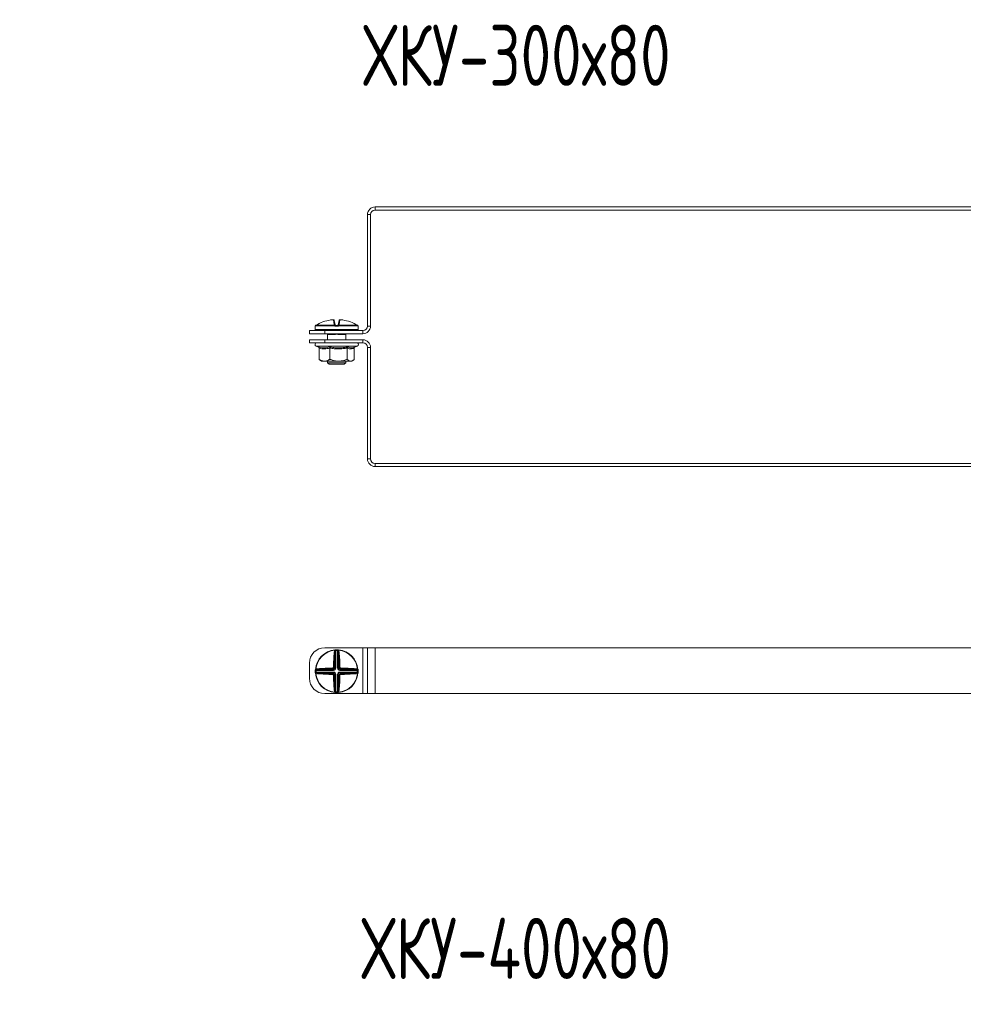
# Model space of a CAD drawing. Header units: millimetres. Extents: x -29 to 997, y -1224 to 295.
# Tile 8 of 10: x 282 to 591, y -415 to -93. Entities that reach past the tile are written whole.
import ezdxf

# ---------------------------------------------------------------- set-up
doc = ezdxf.new("R2010")
doc.units = ezdxf.units.MM
doc.styles.add('SLDTEXTSTYLE0', font='TXT', dxfattribs={"width": 0.7, "bigfont": 'bigfont'})

msp = doc.modelspace()

# ---------------------------------------------------------------- linework, layer by layer
at = {"color": 7, "linetype": 'Continuous', "lineweight": 15}
for p, q in [((398.55, -154.28), (398.55, -155.28)), ((398.55, -154.28), (700.55, -154.28)), ((396.05, -193.28), (396.05, -156.78)), ((397.05, -156.78), (396.05, -156.78)), ((397.05, -193.28), (397.05, -156.78)), ((398.55, -155.28), (700.55, -155.28)), ((378.97, -193.36), (378.97, -194.36)), ((379, -193.22), (379, -193.22)), ((385.35, -193.25), (379, -193.25)), ((379.13, -193.03), (379.12, -193.04)), ((379.12, -193.04), (385.36, -193.04)), ((385.18, -192.73), (384.91, -191.22)), ((385.18, -191.42), (385.44, -192.9)), ((386.27, -193.36), (385.67, -193.36)), ((385.68, -193.11), (386.26, -193.11)), ((386.51, -192.9), (386.77, -191.42)), ((386.59, -193.04), (392.83, -193.04)), ((392.94, -193.25), (386.6, -193.25)), ((387.04, -191.22), (386.77, -192.73)), ((392.83, -193.04), (392.82, -193.03)), ((392.94, -193.22), (392.94, -193.25)), ((392.97, -194.36), (392.97, -193.36)), ((396.05, -193.28), (397.05, -193.28)), ((377.05, -195.78), (377.05, -194.78)), ((377.05, -194.78), (382.05, -194.78)), ((382.05, -195.78), (377.05, -195.78)), ((392.72, -194.61), (379.22, -194.61)), ((382.05, -194.78), (382.05, -195.78)), ((382.05, -194.78), (394.55, -194.78)), ((382.05, -195.78), (394.55, -195.78)), ((382.95, -195.85), (382.94, -195.84)), ((382.97, -195.96), (382.97, -197.78)), ((383.02, -194.78), (383.02, -194.61)), ((384.94, -196.06), (383.16, -196.06)), ((384.16, -195.81), (383.27, -195.81)), ((384.37, -195.82), (384.16, -195.81)), ((388.79, -196.06), (387.01, -196.06)), ((388.67, -195.81), (387.78, -195.81)), ((388.93, -194.78), (388.93, -194.61)), ((388.97, -197.78), (388.97, -195.96)), ((389.02, -195.81), (389.02, -195.81)), ((394.55, -195.78), (394.55, -194.78)), ((377.05, -198.78), (377.05, -197.78)), ((377.05, -197.78), (382.05, -197.78)), ((382.05, -198.78), (377.05, -198.78)), ((379.25, -199.88), (380.05, -200.17)), ((382.05, -197.78), (382.05, -198.78)), ((394.55, -197.78), (382.05, -197.78)), ((394.55, -198.78), (382.05, -198.78)), ((391.67, -200.25), (392.7, -199.88)), ((394.55, -198.78), (394.55, -197.78)), ((380.24, -200.49), (380.24, -204.18)), ((383.72, -200.49), (383.72, -204.18)), ((389.45, -200.49), (389.45, -204.18)), ((391.7, -200.49), (391.7, -204.18)), ((396.05, -236.78), (396.05, -200.28)), ((397.05, -200.28), (396.05, -200.28)), ((397.05, -236.78), (397.05, -200.28)), ((380.54, -204.44), (380.97, -204.78)), ((380.97, -204.78), (381.98, -204.78)), ((381.98, -204.78), (386.58, -204.78)), ((382.97, -204.78), (382.97, -205.31)), ((382.97, -205.31), (383.47, -205.81)), ((382.97, -205.31), (388.97, -205.31)), ((388.47, -205.81), (383.47, -205.81)), ((386.58, -204.78), (390.58, -204.78)), ((388.47, -205.81), (388.97, -205.31)), ((388.97, -205.31), (388.97, -204.78)), ((390.58, -204.78), (390.97, -204.78)), ((390.97, -204.78), (391.4, -204.44)), ((396.05, -236.78), (397.05, -236.78)), ((398.55, -238.28), (398.55, -239.28)), ((700.55, -238.28), (398.55, -238.28)), ((700.55, -239.28), (398.55, -239.28)), ((382.05, -298.66), (394.55, -298.66)), ((385.35, -299.36), (385.36, -299.48)), ((385.67, -299.34), (385.68, -299.59)), ((385.68, -299.59), (385.68, -305.31)), ((386.27, -299.34), (386.26, -299.59)), ((386.26, -305.31), (386.26, -299.59)), ((386.6, -299.36), (386.59, -299.48)), ((394.55, -313.66), (394.55, -298.66)), ((394.55, -298.66), (396.05, -298.66)), ((396.05, -313.66), (396.05, -298.66)), ((396.05, -298.66), (398.55, -298.66)), ((398.55, -313.66), (398.55, -298.66)), ((398.55, -298.66), (700.55, -298.66)), ((385.44, -305.31), (385.44, -300.16)), ((386.51, -300.16), (386.51, -305.31)), ((377.05, -308.66), (377.05, -303.66)), ((379.23, -306.05), (378.98, -306.04)), ((379, -305.71), (379.12, -305.72)), ((384.94, -306.05), (379.23, -306.05)), ((379.8, -305.8), (384.94, -305.8)), ((384.94, -305.8), (384.68, -305.54)), ((384.94, -305.8), (384.94, -306.05)), ((385.18, -305.05), (385.44, -305.31)), ((385.44, -305.31), (385.68, -305.31)), ((386.51, -305.31), (386.26, -305.31)), ((386.51, -305.31), (386.77, -305.05)), ((387.26, -305.54), (387, -305.8)), ((387, -305.8), (392.15, -305.8)), ((387, -305.8), (387, -306.05)), ((392.72, -306.05), (387, -306.05)), ((392.97, -306.04), (392.72, -306.05)), ((392.94, -305.71), (392.83, -305.72)), ((379.23, -306.63), (378.98, -306.64)), ((379, -306.96), (379.12, -306.95)), ((379.23, -306.63), (384.94, -306.63)), ((384.94, -306.87), (379.8, -306.87)), ((384.68, -307.13), (384.94, -306.87)), ((384.94, -306.87), (384.94, -306.63)), ((385.44, -307.37), (385.18, -307.63)), ((385.44, -312.51), (385.44, -307.37)), ((385.44, -307.37), (385.68, -307.37)), ((385.68, -307.37), (385.68, -313.08)), ((386.26, -307.37), (386.51, -307.37)), ((386.26, -313.08), (386.26, -307.37)), ((386.77, -307.63), (386.51, -307.37)), ((386.51, -307.37), (386.51, -312.51)), ((387, -306.63), (387, -306.87)), ((387, -306.63), (392.72, -306.63)), ((387, -306.87), (387.26, -307.13)), ((392.15, -306.87), (387, -306.87)), ((392.97, -306.64), (392.72, -306.63)), ((392.94, -306.96), (392.83, -306.95)), ((382.05, -313.66), (394.55, -313.66)), ((385.35, -313.31), (385.36, -313.19)), ((385.68, -313.08), (385.67, -313.33)), ((386.26, -313.08), (386.27, -313.33)), ((386.6, -313.31), (386.59, -313.19)), ((394.55, -313.66), (396.05, -313.66)), ((396.05, -313.66), (398.55, -313.66)), ((398.55, -313.66), (700.55, -313.66))]:
    msp.add_line(p, q, dxfattribs=at)
at = {"color": 8, "linetype": 'Continuous', "lineweight": 15}
for p, q in [((378.98, -193.36), (378.97, -193.36)), ((379, -193.25), (379, -193.22)), ((392.97, -193.36), (392.97, -193.36)), ((378.97, -194.36), (392.97, -194.36)), ((383.2, -195.82), (383.06, -195.85)), ((383.27, -195.81), (383.27, -195.78)), ((384.16, -195.81), (384.16, -195.78)), ((387.78, -195.81), (387.78, -195.78)), ((388.67, -195.81), (388.67, -195.78)), ((392.7, -199.88), (379.25, -199.88))]:
    msp.add_line(p, q, dxfattribs=at)
at = {"color": 8, "linetype": 'Continuous', "lineweight": 15, "flags": 128}
for points in [[(378.99, -193.28), (378.98, -193.31), (378.98, -193.36)], [(392.97, -193.36), (392.96, -193.31), (392.95, -193.27)]]:
    msp.add_lwpolyline(points, dxfattribs=at)
at = {"color": 7, "linetype": 'Continuous', "lineweight": 15, "flags": 128}
for points in [[(385.35, -299.36), (385.38, -299.37), (385.41, -299.38), (385.44, -299.4), (385.47, -299.43), (385.49, -299.47), (385.51, -299.51), (385.52, -299.56), (385.53, -299.61)], [(386.42, -299.61), (386.43, -299.56), (386.44, -299.51), (386.46, -299.47), (386.48, -299.43), (386.51, -299.4), (386.54, -299.38), (386.57, -299.37), (386.6, -299.36)], [(379.25, -305.89), (379.2, -305.88), (379.15, -305.87), (379.11, -305.85), (379.07, -305.83), (379.04, -305.8), (379.02, -305.77), (379, -305.74), (379, -305.71)], [(392.94, -305.71), (392.94, -305.74), (392.93, -305.77), (392.91, -305.8), (392.88, -305.83), (392.84, -305.85), (392.79, -305.87), (392.75, -305.88), (392.7, -305.89)], [(379, -306.96), (379, -306.93), (379.02, -306.9), (379.04, -306.87), (379.07, -306.84), (379.11, -306.82), (379.15, -306.8), (379.2, -306.79), (379.25, -306.78)], [(392.7, -306.78), (392.75, -306.79), (392.79, -306.8), (392.84, -306.82), (392.88, -306.84), (392.91, -306.87), (392.93, -306.9), (392.94, -306.93), (392.94, -306.96)], [(385.53, -313.06), (385.52, -313.11), (385.51, -313.16), (385.49, -313.2), (385.47, -313.24), (385.44, -313.27), (385.41, -313.29), (385.38, -313.31), (385.35, -313.31)], [(386.6, -313.31), (386.57, -313.31), (386.54, -313.29), (386.51, -313.27), (386.48, -313.24), (386.46, -313.2), (386.44, -313.16), (386.43, -313.11), (386.42, -313.06)]]:
    msp.add_lwpolyline(points, dxfattribs=at)
at = {"color": 7, "linetype": 'Continuous', "lineweight": 15}
for centre, radius, start, end in [((398.55, -156.78), 2.5, 90, 180), ((398.55, -156.78), 1.5, 90, 180), ((379.22, -193.36), 0.25, 155.8256, 180), ((379.25, -193.25), 0.25, 119.5448, 173.6267), ((379.25, -193.25), 0.25, 121.4361, 180.0408), ((385.96, -204.49), 13.34, 95.6166, 118.1057), ((384.93, -191.47), 0.249, 10.1256, 94.8135), ((385.21, -192.96), 0.233, 13.4875, 98.5562), ((387.04, -193.23), 1.69, 173.4928, 180.7494), ((386.15, -193.81), 0.978, 129.6677, 145.2136), ((385.43, -193.2), 0.172, 54.2052, 113.0531), ((387.13, -193.3), 1.46, 172.6321, 182.4439), ((384.81, -193.3), 1.46, 357.5561, 7.3679), ((386.52, -193.2), 0.172, 66.9469, 125.7948), ((385.8, -193.81), 0.978, 34.7864, 50.3323), ((386.74, -192.96), 0.233, 81.4438, 166.5125), ((384.91, -193.23), 1.69, 359.2506, 6.5072), ((387.02, -191.47), 0.249, 85.1865, 169.8744), ((385.98, -204.49), 13.34, 61.8943, 84.3834), ((392.7, -193.25), 0.25, 6.3733, 60.4552), ((392.69, -193.25), 0.25, 359.9592, 58.5639), ((392.72, -193.36), 0.25, 0, 25.4195), ((394.55, -193.28), 1.5, 270, 0), ((394.55, -193.28), 2.5, 270, 0), ((379.22, -194.36), 0.25, 180, 270), ((382.31, -194.86), 0.25, 20, 90), ((382.9, -196.06), 0.255, 359.4837, 53.1431), ((383.27, -195.31), 0.5, 248.2779, 270), ((384.44, -196.04), 0.492, 358.0268, 22.6031), ((387.5, -196.04), 0.492, 157.3969, 181.9732), ((388.67, -195.31), 0.5, 270, 291.7221), ((389.04, -196.06), 0.255, 126.8569, 180.5163), ((389.63, -194.86), 0.25, 90, 160), ((392.72, -194.36), 0.25, 270, 0), ((379.44, -199.34), 0.567, 90, 250), ((392.51, -199.34), 0.567, 290, 90), ((394.55, -200.28), 2.5, 0, 90), ((394.55, -200.28), 1.5, 0, 90), ((398.55, -236.78), 2.5, 180, 270), ((398.55, -236.78), 1.5, 180, 270), ((382.05, -303.66), 5, 90, 180), ((385.97, -306.34), 7, 95.1288, 174.8712), ((385.97, -306.34), 6.88, 95.1288, 174.8712), ((385.11, -299.99), 0.561, 41.5527, 63.3516), ((385.97, -306.34), 7, 87.5357, 92.4643), ((385.97, -306.34), 6.75, 87.5357, 92.4643), ((386.84, -299.99), 0.561, 116.6484, 138.4473), ((385.97, -306.34), 6.88, 5.1288, 84.8712), ((385.97, -306.34), 7, 5.1288, 84.8712), ((450.73, -306.04), 65.83, 174.7706, 179.1113), ((385.2, -300.33), 0.293, 36.1898, 94.9248), ((449.75, -306.05), 64.59, 174.7706, 179.1113), ((386.75, -300.33), 0.293, 85.0752, 143.8102), ((322.19, -306.05), 64.59, 0.8887, 5.2294), ((321.22, -306.04), 65.83, 0.8887, 5.2294), ((385.97, -306.34), 7, 177.5357, 182.4643), ((379.62, -305.47), 0.561, 206.6484, 228.4473), ((385.97, -306.34), 6.75, 177.5357, 182.4643), ((385.68, -371.09), 65.83, 90.8887, 95.2294), ((379.97, -305.56), 0.293, 175.0752, 233.8102), ((385.68, -370.12), 64.59, 90.8887, 95.2294), ((385.67, -305.31), 1.01, 177.6972, 192.9472), ((384.95, -306.03), 1.01, 77.0528, 92.3028), ((387, -306.03), 1.01, 87.6972, 102.9472), ((386.28, -305.31), 1.01, 347.0528, 2.3028), ((386.26, -370.12), 64.59, 84.7706, 89.1113), ((386.27, -371.09), 65.83, 84.7706, 89.1113), ((391.97, -305.56), 0.293, 306.1898, 4.9248), ((392.32, -305.47), 0.561, 311.5527, 333.3516), ((385.97, -306.34), 6.75, 357.5357, 2.4643), ((385.97, -306.34), 7, 357.5357, 2.4643), ((382.05, -308.66), 5, 180, 270), ((385.97, -306.34), 7, 185.1288, 264.8712), ((379.62, -307.2), 0.561, 131.5527, 153.3516), ((385.97, -306.34), 6.88, 185.1288, 264.8712), ((379.97, -307.11), 0.293, 126.1898, 184.9248), ((385.68, -241.58), 65.83, 264.7706, 269.1113), ((385.68, -242.56), 64.59, 264.7706, 269.1113), ((385.67, -307.36), 1.01, 167.0528, 182.3028), ((384.95, -306.64), 1.01, 267.6972, 282.9472), ((450.73, -306.63), 65.83, 180.8887, 185.2294), ((449.75, -306.62), 64.59, 180.8887, 185.2294), ((322.19, -306.62), 64.59, 354.7706, 359.1113), ((385.97, -306.34), 6.88, 275.1288, 354.8712), ((385.97, -306.34), 7, 275.1288, 354.8712), ((387, -306.64), 1.01, 257.0528, 272.3028), ((321.22, -306.63), 65.83, 354.7706, 359.1113), ((386.26, -242.56), 64.59, 270.8887, 275.2294), ((386.28, -307.36), 1.01, 357.6972, 12.9472), ((386.27, -241.58), 65.83, 270.8887, 275.2294), ((391.97, -307.11), 0.293, 355.0752, 53.8102), ((392.32, -307.2), 0.561, 26.6484, 48.4473), ((385.2, -312.34), 0.293, 265.0752, 323.8102), ((386.75, -312.34), 0.293, 216.1898, 274.9248), ((385.11, -312.69), 0.561, 296.6484, 318.4473), ((385.97, -306.34), 7, 267.5357, 272.4643), ((385.97, -306.34), 6.75, 267.5357, 272.4643), ((386.84, -312.69), 0.561, 221.5527, 243.3516)]:
    msp.add_arc(centre, radius, start, end, dxfattribs=at)
at = {"color": 8, "linetype": 'Continuous', "lineweight": 15}
for centre, radius, start, end in [((383.29, -195.45), 0.47, 224.0705, 240.1843), ((383.73, -195.27), 1.31, 333.6544, 337.4682), ((388.22, -195.27), 1.31, 202.5318, 206.3456), ((388.66, -195.45), 0.47, 299.8167, 315.6572)]:
    msp.add_arc(centre, radius, start, end, dxfattribs=at)
at = {"color": 7, "linetype": 'Continuous', "lineweight": 15}
for centre, major_axis, ratio, start_param, end_param in [((383.11, -194.86), (0.564, -0.091), 0.124069, 1.757057, 3.210607), ((388.84, -194.86), (0.564, 0.091), 0.124069, 6.214171, 7.667721), ((384.92, -305.28), (0.375, -0.375), 0.942694, 5.512866, 7.053504), ((384.92, -305.28), (0.547, -0.547), 0.970288, 5.512866, 7.053504), ((387.02, -305.28), (-0.547, -0.547), 0.970288, 5.512866, 7.053504), ((387.02, -305.28), (0.375, 0.375), 0.942694, 2.371274, 3.911912), ((384.92, -307.39), (0.547, 0.547), 0.970288, 5.512866, 7.053504), ((384.92, -307.39), (0.375, 0.375), 0.942694, 5.512866, 7.053504), ((387.02, -307.39), (-0.547, 0.547), 0.970288, 5.512866, 7.053504), ((387.02, -307.39), (0.375, -0.375), 0.942694, 2.371274, 3.911912)]:
    msp.add_ellipse(centre, major_axis=major_axis, ratio=ratio, start_param=start_param, end_param=end_param, dxfattribs=at)
for points, knots in [([(379, -193.25), (379, -193.25), (379, -193.29), (378.99, -193.34), (378.98, -193.36), (378.98, -193.36)], [0, 0, 0, 0, 0.003073, 0.499692, 1, 1, 1, 1]), ([(379, -193.22), (379, -193.23), (379, -193.27), (378.99, -193.29), (378.99, -193.29), (378.99, -193.28), (378.99, -193.28)], [0, 0, 0, 0, 0.353823, 0.693378, 0.938253, 1, 1, 1, 1]), ([(379.68, -192.73), (379.53, -192.81), (379.33, -192.92), (379.16, -193.01), (379.12, -193.04)], [0, 0, 0, 0, 0.770897, 1, 1, 1, 1]), ([(385.17, -191.41), (385.17, -191.41), (385.17, -191.37), (385.13, -191.32), (385.09, -191.27), (385.03, -191.24), (384.99, -191.22), (384.94, -191.21), (384.88, -191.21), (384.79, -191.21), (384.7, -191.21), (384.65, -191.22), (384.65, -191.22)], [0, 0, 0, 0, 0.037598, 0.157267, 0.255933, 0.342451, 0.42026, 0.495889, 0.600986, 0.800286, 0.962126, 1, 1, 1, 1]), ([(384.91, -191.22), (384.91, -191.22), (384.9, -191.21), (384.85, -191.21), (384.79, -191.21), (384.72, -191.21), (384.67, -191.22), (384.66, -191.22)], [0, 0, 0, 0, 0.218399, 0.436827, 0.654626, 0.872181, 1, 1, 1, 1]), ([(385.36, -193.04), (385.33, -193.01), (385.23, -192.92), (385.2, -192.81), (385.18, -192.73)], [0, 0, 0, 0, 0.229103, 1, 1, 1, 1]), ([(385.67, -193.36), (385.61, -193.36), (385.5, -193.34), (385.39, -193.29), (385.35, -193.25), (385.35, -193.25)], [0, 0, 0, 0, 0.500308, 0.996927, 1, 1, 1, 1]), ([(385.44, -192.9), (385.45, -192.94), (385.46, -192.99), (385.51, -193.04), (385.53, -193.06)], [0, 0, 0, 0, 0.781937, 1, 1, 1, 1]), ([(385.53, -193.06), (385.53, -193.06), (385.55, -193.07), (385.6, -193.1), (385.65, -193.11), (385.68, -193.11)], [0, 0, 0, 0, 0.003106, 0.502169, 1, 1, 1, 1]), ([(386.26, -193.11), (386.29, -193.11), (386.35, -193.1), (386.4, -193.07), (386.42, -193.06)], [0, 0, 0, 0, 0.497853, 1, 1, 1, 1]), ([(386.6, -193.25), (386.6, -193.25), (386.55, -193.29), (386.45, -193.34), (386.33, -193.36), (386.27, -193.36)], [0, 0, 0, 0, 0.0030731, 0.4996924, 1, 1, 1, 1]), ([(386.42, -193.06), (386.43, -193.04), (386.49, -192.99), (386.5, -192.94), (386.51, -192.9)], [0, 0, 0, 0, 0.218063, 1, 1, 1, 1]), ([(386.77, -192.73), (386.75, -192.81), (386.72, -192.92), (386.61, -193.01), (386.59, -193.04)], [0, 0, 0, 0, 0.770897, 1, 1, 1, 1]), ([(387.28, -191.22), (387.26, -191.22), (387.21, -191.21), (387.12, -191.21), (387.04, -191.21), (386.97, -191.22), (386.91, -191.24), (386.85, -191.27), (386.8, -191.34), (386.77, -191.39), (386.77, -191.42), (386.77, -191.42)], [0, 0, 0, 0, 0.066923, 0.2381, 0.430282, 0.538321, 0.635628, 0.739505, 0.862235, 0.996759, 1, 1, 1, 1]), ([(387.29, -191.22), (387.26, -191.22), (387.2, -191.21), (387.13, -191.21), (387.07, -191.21), (387.04, -191.21), (387.04, -191.22), (387.04, -191.22)], [0, 0, 0, 0, 0.218399, 0.436827, 0.654626, 0.872181, 1, 1, 1, 1]), ([(392.83, -193.04), (392.79, -193.01), (392.61, -192.92), (392.42, -192.81), (392.27, -192.73)], [0, 0, 0, 0, 0.229103, 1, 1, 1, 1]), ([(392.95, -193.29), (392.95, -193.29), (392.95, -193.29), (392.95, -193.28), (392.95, -193.25), (392.94, -193.22), (392.94, -193.21)], [0, 0, 0, 0, 0.043748, 0.31887, 0.763688, 1, 1, 1, 1]), ([(392.97, -193.36), (392.96, -193.36), (392.96, -193.34), (392.95, -193.29), (392.94, -193.25), (392.94, -193.25)], [0, 0, 0, 0, 0.500308, 0.996927, 1, 1, 1, 1]), ([(382.92, -195.81), (382.92, -195.81), (382.92, -195.8), (382.92, -195.81), (382.92, -195.81), (382.92, -195.81), (382.92, -195.81), (382.92, -195.81), (382.92, -195.81)], [0, 0, 0, 0, 0.794827, 0.902394, 0.958657, 0.985434, 0.99565, 1, 1, 1, 1]), ([(382.95, -195.85), (382.95, -195.85), (382.96, -195.87), (382.97, -195.91), (382.97, -195.94), (382.97, -195.96)], [0, 0, 0, 0, 0.183669, 0.554525, 1, 1, 1, 1]), ([(387.05, -195.85), (386.88, -195.86), (386.45, -195.86), (385.72, -195.83), (385.18, -195.85), (384.9, -195.85)], [0, 0, 0, 0, 0.232421, 0.610897, 1, 1, 1, 1]), ([(387.01, -196.06), (386.95, -196.06), (386.83, -196.06), (386.63, -196.03), (386.41, -196), (386.19, -195.97), (385.96, -195.96), (385.74, -195.97), (385.49, -196), (385.22, -196.05), (385.03, -196.06), (384.94, -196.06)], [0, 0, 0, 0, 0.084982, 0.188194, 0.292085, 0.397364, 0.503648, 0.610192, 0.717991, 0.85811, 1, 1, 1, 1]), ([(387.78, -195.81), (387.76, -195.81), (387.52, -195.81), (387.27, -195.83), (387.05, -195.85)], [0, 0, 0, 0, 0.099322, 1, 1, 1, 1]), ([(388.99, -195.85), (389, -195.84), (389.01, -195.84), (388.94, -195.85), (388.89, -195.85)], [0, 0, 0, 0, 0.212743, 1, 1, 1, 1]), ([(388.97, -195.96), (388.97, -195.96), (388.97, -195.94), (388.98, -195.91), (388.99, -195.88), (389, -195.86), (389, -195.85)], [0, 0, 0, 0, 0.017349, 0.434821, 0.773097, 1, 1, 1, 1]), ([(389.03, -195.81), (389.02, -195.81), (389.02, -195.81), (389.02, -195.81), (389.02, -195.81), (389.02, -195.81)], [0, 0, 0, 0, 0.195253, 0.765079, 1, 1, 1, 1]), ([(379.95, -200.12), (380.1, -200.16), (380.53, -200.28), (381.26, -200.41), (382.09, -200.43), (382.87, -200.32), (383.36, -200.19), (383.6, -200.12)], [0, 0, 0, 0, 0.117987, 0.354133, 0.592326, 0.795595, 1, 1, 1, 1]), ([(380.24, -200.49), (380.24, -200.45), (380.23, -200.37), (380.17, -200.26), (380.07, -200.17), (380, -200.13), (379.95, -200.12), (379.95, -200.12)], [0, 0, 0, 0, 0.236184, 0.471397, 0.732465, 0.992086, 1, 1, 1, 1]), ([(383.72, -200.49), (383.44, -200.56), (382.87, -200.71), (382, -200.78), (381.12, -200.71), (380.54, -200.57), (380.24, -200.49)], [0, 0, 0, 0, 0.245251, 0.49213, 0.745021, 1, 1, 1, 1]), ([(383.6, -200.12), (383.84, -200.16), (384.54, -200.28), (385.73, -200.41), (387.1, -200.43), (388.41, -200.32), (389.22, -200.19), (389.63, -200.12)], [0, 0, 0, 0, 0.117987, 0.354133, 0.592326, 0.795595, 1, 1, 1, 1]), ([(383.72, -200.49), (383.72, -200.45), (383.71, -200.37), (383.69, -200.26), (383.65, -200.17), (383.62, -200.13), (383.61, -200.12), (383.6, -200.12)], [0, 0, 0, 0, 0.236184, 0.471397, 0.732465, 0.992086, 1, 1, 1, 1]), ([(389.45, -200.49), (388.98, -200.56), (388.05, -200.71), (386.62, -200.78), (385.17, -200.71), (384.2, -200.57), (383.72, -200.49)], [0, 0, 0, 0, 0.245251, 0.49213, 0.745021, 1, 1, 1, 1]), ([(389.63, -200.12), (389.62, -200.12), (389.6, -200.13), (389.55, -200.17), (389.5, -200.26), (389.46, -200.37), (389.45, -200.45), (389.45, -200.49)], [0, 0, 0, 0, 0.007914, 0.267535, 0.528603, 0.763816, 1, 1, 1, 1]), ([(391.7, -200.49), (391.52, -200.56), (391.15, -200.71), (390.59, -200.78), (390.02, -200.71), (389.64, -200.57), (389.45, -200.49)], [0, 0, 0, 0, 0.245251, 0.49213, 0.745021, 1, 1, 1, 1]), ([(391.89, -200.17), (391.89, -200.17), (391.84, -200.2), (391.78, -200.26), (391.72, -200.37), (391.71, -200.45), (391.7, -200.49)], [0, 0, 0, 0, 0.055746, 0.3923, 0.695525, 1, 1, 1, 1]), ([(380.24, -204.18), (380.49, -204.32), (380.99, -204.62), (381.59, -204.77), (381.92, -204.77), (381.98, -204.78)], [0, 0, 0, 0, 0.442922, 0.896343, 1, 1, 1, 1]), ([(380.24, -204.18), (380.34, -204.27), (380.44, -204.38), (380.54, -204.44), (380.55, -204.44)], [0, 0, 0, 0, 0.930879, 1, 1, 1, 1]), ([(381.98, -204.78), (382.22, -204.75), (382.69, -204.71), (383.27, -204.45), (383.61, -204.24), (383.72, -204.18)], [0, 0, 0, 0, 0.39547, 0.801975, 1, 1, 1, 1]), ([(383.72, -204.18), (384.13, -204.32), (384.96, -204.62), (385.94, -204.77), (386.48, -204.77), (386.58, -204.78)], [0, 0, 0, 0, 0.442922, 0.896343, 1, 1, 1, 1]), ([(386.58, -204.78), (386.97, -204.75), (387.76, -204.71), (388.71, -204.45), (389.27, -204.24), (389.45, -204.18)], [0, 0, 0, 0, 0.39547, 0.801975, 1, 1, 1, 1]), ([(389.45, -204.18), (389.54, -204.26), (389.77, -204.48), (390.15, -204.72), (390.43, -204.76), (390.58, -204.78)], [0, 0, 0, 0, 0.262707, 0.627492, 1, 1, 1, 1]), ([(390.58, -204.78), (390.63, -204.77), (390.85, -204.76), (391.22, -204.6), (391.53, -204.35), (391.69, -204.19), (391.7, -204.18)], [0, 0, 0, 0, 0.148154, 0.552, 0.965648, 1, 1, 1, 1]), ([(385.18, -300.04), (385.2, -299.89), (385.23, -299.69), (385.33, -299.52), (385.36, -299.48)], [0, 0, 0, 0, 0.7708973, 1, 1, 1, 1]), ([(385.35, -299.36), (385.35, -299.36), (385.39, -299.36), (385.5, -299.35), (385.61, -299.35), (385.67, -299.34)], [0, 0, 0, 0, 0.0030731, 0.4996924, 1, 1, 1, 1]), ([(385.53, -299.61), (385.51, -299.65), (385.46, -299.83), (385.45, -300.02), (385.44, -300.16)], [0, 0, 0, 0, 0.218063, 1, 1, 1, 1]), ([(385.68, -299.59), (385.65, -299.6), (385.6, -299.6), (385.55, -299.61), (385.53, -299.61)], [0, 0, 0, 0, 0.497853, 1, 1, 1, 1]), ([(386.42, -299.61), (386.42, -299.61), (386.4, -299.61), (386.35, -299.6), (386.29, -299.6), (386.26, -299.59)], [0, 0, 0, 0, 0.003106, 0.502169, 1, 1, 1, 1]), ([(386.27, -299.34), (386.33, -299.35), (386.45, -299.35), (386.55, -299.36), (386.6, -299.36), (386.6, -299.36)], [0, 0, 0, 0, 0.5003076, 0.9969269, 1, 1, 1, 1]), ([(386.51, -300.16), (386.5, -300.02), (386.49, -299.83), (386.43, -299.65), (386.42, -299.61)], [0, 0, 0, 0, 0.781937, 1, 1, 1, 1]), ([(386.59, -299.48), (386.61, -299.52), (386.72, -299.69), (386.75, -299.89), (386.77, -300.04)], [0, 0, 0, 0, 0.229103, 1, 1, 1, 1]), ([(378.98, -306.04), (378.98, -305.98), (378.99, -305.86), (379, -305.76), (379, -305.71), (379, -305.71)], [0, 0, 0, 0, 0.500308, 0.996927, 1, 1, 1, 1]), ([(379.12, -305.72), (379.16, -305.7), (379.33, -305.59), (379.53, -305.56), (379.68, -305.54)], [0, 0, 0, 0, 0.229103, 1, 1, 1, 1]), ([(379.25, -305.89), (379.25, -305.89), (379.25, -305.91), (379.24, -305.96), (379.23, -306.02), (379.23, -306.05)], [0, 0, 0, 0, 0.003106, 0.502169, 1, 1, 1, 1]), ([(379.8, -305.8), (379.65, -305.81), (379.47, -305.82), (379.29, -305.88), (379.25, -305.89)], [0, 0, 0, 0, 0.781937, 1, 1, 1, 1]), ([(384.66, -305.27), (384.69, -305.27), (384.74, -305.26), (384.82, -305.22), (384.88, -305.15), (384.9, -305.08), (384.91, -305.04), (384.91, -305.02)], [0, 0, 0, 0, 0.2183992, 0.436827, 0.6546258, 0.8721812, 1, 1, 1, 1]), ([(385.18, -305.05), (385.17, -305.08), (385.17, -305.17), (385.11, -305.3), (385, -305.43), (384.85, -305.52), (384.74, -305.53), (384.68, -305.54)], [0, 0, 0, 0, 0.127707, 0.345274, 0.563217, 0.781734, 1, 1, 1, 1]), ([(387.26, -305.54), (387.23, -305.54), (387.14, -305.53), (387.01, -305.47), (386.88, -305.36), (386.79, -305.21), (386.78, -305.1), (386.77, -305.05)], [0, 0, 0, 0, 0.127707, 0.345274, 0.563217, 0.781734, 1, 1, 1, 1]), ([(387.04, -305.02), (387.04, -305.05), (387.05, -305.11), (387.09, -305.18), (387.16, -305.24), (387.23, -305.27), (387.27, -305.27), (387.29, -305.27)], [0, 0, 0, 0, 0.218399, 0.436827, 0.654626, 0.872181, 1, 1, 1, 1]), ([(392.7, -305.89), (392.66, -305.88), (392.48, -305.82), (392.29, -305.81), (392.15, -305.8)], [0, 0, 0, 0, 0.218063, 1, 1, 1, 1]), ([(392.27, -305.54), (392.42, -305.56), (392.61, -305.59), (392.79, -305.7), (392.83, -305.72)], [0, 0, 0, 0, 0.770897, 1, 1, 1, 1]), ([(392.72, -306.05), (392.71, -306.02), (392.71, -305.96), (392.7, -305.91), (392.7, -305.89)], [0, 0, 0, 0, 0.497853, 1, 1, 1, 1]), ([(392.94, -305.71), (392.94, -305.71), (392.95, -305.76), (392.96, -305.86), (392.96, -305.98), (392.97, -306.04)], [0, 0, 0, 0, 0.003073, 0.499692, 1, 1, 1, 1]), ([(379, -306.96), (379, -306.96), (379, -306.92), (378.99, -306.81), (378.98, -306.7), (378.98, -306.64)], [0, 0, 0, 0, 0.003073, 0.499692, 1, 1, 1, 1]), ([(379.68, -307.13), (379.53, -307.11), (379.33, -307.08), (379.16, -306.98), (379.12, -306.95)], [0, 0, 0, 0, 0.770897, 1, 1, 1, 1]), ([(379.23, -306.63), (379.23, -306.65), (379.24, -306.71), (379.25, -306.76), (379.25, -306.78)], [0, 0, 0, 0, 0.497853, 1, 1, 1, 1]), ([(379.25, -306.78), (379.29, -306.8), (379.47, -306.85), (379.65, -306.86), (379.8, -306.87)], [0, 0, 0, 0, 0.218063, 1, 1, 1, 1]), ([(384.91, -307.65), (384.91, -307.62), (384.9, -307.57), (384.85, -307.49), (384.79, -307.43), (384.72, -307.4), (384.67, -307.4), (384.66, -307.4)], [0, 0, 0, 0, 0.218399, 0.436827, 0.654626, 0.872181, 1, 1, 1, 1]), ([(384.68, -307.13), (384.72, -307.14), (384.8, -307.14), (384.94, -307.2), (385.07, -307.31), (385.16, -307.46), (385.17, -307.57), (385.18, -307.63)], [0, 0, 0, 0, 0.1277068, 0.3452738, 0.5632172, 0.7817336, 1, 1, 1, 1]), ([(386.77, -307.63), (386.77, -307.59), (386.78, -307.51), (386.84, -307.37), (386.95, -307.24), (387.1, -307.15), (387.21, -307.14), (387.26, -307.13)], [0, 0, 0, 0, 0.127707, 0.345274, 0.563217, 0.781734, 1, 1, 1, 1]), ([(387.29, -307.4), (387.26, -307.4), (387.2, -307.41), (387.13, -307.45), (387.07, -307.52), (387.04, -307.59), (387.04, -307.63), (387.04, -307.65)], [0, 0, 0, 0, 0.218399, 0.436827, 0.654626, 0.872181, 1, 1, 1, 1]), ([(392.15, -306.87), (392.29, -306.86), (392.48, -306.85), (392.66, -306.8), (392.7, -306.78)], [0, 0, 0, 0, 0.7819366, 1, 1, 1, 1]), ([(392.83, -306.95), (392.79, -306.98), (392.61, -307.08), (392.42, -307.11), (392.27, -307.13)], [0, 0, 0, 0, 0.229103, 1, 1, 1, 1]), ([(392.7, -306.78), (392.7, -306.78), (392.7, -306.76), (392.71, -306.71), (392.71, -306.65), (392.72, -306.63)], [0, 0, 0, 0, 0.003106, 0.502169, 1, 1, 1, 1]), ([(392.97, -306.64), (392.96, -306.7), (392.96, -306.81), (392.95, -306.92), (392.94, -306.96), (392.94, -306.96)], [0, 0, 0, 0, 0.500308, 0.996927, 1, 1, 1, 1]), ([(385.36, -313.19), (385.33, -313.15), (385.23, -312.98), (385.2, -312.78), (385.18, -312.63)], [0, 0, 0, 0, 0.229103, 1, 1, 1, 1]), ([(385.44, -312.51), (385.45, -312.66), (385.46, -312.84), (385.51, -313.02), (385.53, -313.06)], [0, 0, 0, 0, 0.781937, 1, 1, 1, 1]), ([(386.42, -313.06), (386.43, -313.02), (386.49, -312.84), (386.5, -312.66), (386.51, -312.51)], [0, 0, 0, 0, 0.218063, 1, 1, 1, 1]), ([(386.77, -312.63), (386.75, -312.78), (386.72, -312.98), (386.61, -313.15), (386.59, -313.19)], [0, 0, 0, 0, 0.770897, 1, 1, 1, 1]), ([(385.67, -313.33), (385.61, -313.33), (385.5, -313.32), (385.39, -313.31), (385.35, -313.31), (385.35, -313.31)], [0, 0, 0, 0, 0.500308, 0.996927, 1, 1, 1, 1]), ([(385.53, -313.06), (385.53, -313.06), (385.55, -313.06), (385.6, -313.07), (385.65, -313.08), (385.68, -313.08)], [0, 0, 0, 0, 0.003106, 0.502169, 1, 1, 1, 1]), ([(386.26, -313.08), (386.29, -313.08), (386.35, -313.07), (386.4, -313.06), (386.42, -313.06)], [0, 0, 0, 0, 0.497853, 1, 1, 1, 1]), ([(386.6, -313.31), (386.6, -313.31), (386.55, -313.31), (386.45, -313.32), (386.33, -313.33), (386.27, -313.33)], [0, 0, 0, 0, 0.0030731, 0.4996924, 1, 1, 1, 1])]:
    msp.add_open_spline(points, degree=3, knots=knots, dxfattribs=at)
at = {"color": 8, "linetype": 'Continuous', "lineweight": 15}
for points, knots in [([(383.06, -195.85), (383.02, -195.86), (382.95, -195.86), (382.95, -195.85), (382.95, -195.85)], [0, 0, 0, 0, 0.457021, 1, 1, 1, 1]), ([(383.16, -196.06), (383.14, -196.06), (383.07, -196.05), (382.99, -195.99), (382.98, -195.97), (382.97, -195.96)], [0, 0, 0, 0, 0.170099, 0.584318, 1, 1, 1, 1]), ([(384.9, -195.85), (384.74, -195.84), (384.56, -195.82), (384.38, -195.82), (384.37, -195.82)], [0, 0, 0, 0, 0.904198, 1, 1, 1, 1]), ([(388.89, -195.85), (388.85, -195.84), (388.82, -195.82), (388.76, -195.82), (388.76, -195.82)], [0, 0, 0, 0, 0.967063, 1, 1, 1, 1]), ([(388.97, -195.96), (388.97, -195.96), (388.98, -195.95), (388.94, -196.02), (388.84, -196.05), (388.79, -196.06)], [0, 0, 0, 0, 0.007211, 0.436054, 1, 1, 1, 1]), ([(389.63, -200.12), (389.72, -200.16), (389.99, -200.28), (390.45, -200.41), (390.99, -200.43), (391.4, -200.35), (391.62, -200.26), (391.67, -200.24)], [0, 0, 0, 0, 0.1362481, 0.408941, 0.6839987, 0.9187273, 1, 1, 1, 1])]:
    msp.add_open_spline(points, degree=3, knots=knots, dxfattribs=at)

# ---------------------------------------------------------------- texts
at = {"color": 7, "linetype": 'Continuous', "lineweight": 0, "char_height": 20, "attachment_point": 1, "style": 'SLDTEXTSTYLE0'}
for s, insert in [('\\M+18456\\M+1844B\\M+18454-100\\M+1848780', (-1.8, -94.6)), ('\\M+18456\\M+1844B\\M+18454-300\\M+1848780', (394.62, -94.6)), ('\\M+18456\\M+1844B\\M+18454-400\\M+1848780', (394.04, -387.12)), ('\\M+18456\\M+1844B\\M+18454-150\\M+1848780', (-0.42, -390.54))]:
    msp.add_mtext(s, dxfattribs=dict(at, insert=insert))

doc.saveas('drawing.dxf')
